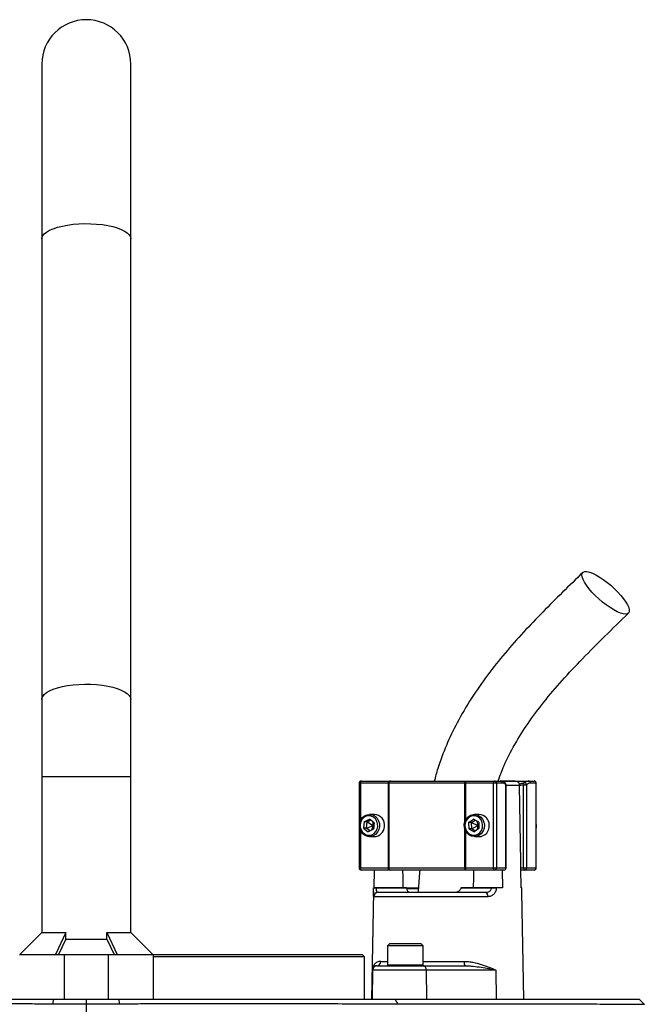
# Model space of a CAD drawing. Header units: millimetres. Extents: x 1309 to 2709, y 450 to 3578.
# Tile 8 of 8: x 1979 to 2260, y 3135 to 3578. Entities that reach past the tile are written whole.
import ezdxf

# ---------------------------------------------------------------- set-up
doc = ezdxf.new("R2010")
doc.units = ezdxf.units.MM

msp = doc.modelspace()

# ---------------------------------------------------------------- linework, layer by layer
at = {"color": 7, "linetype": 'Continuous', "lineweight": 25}
for p, q in [((1989.11, 3557.66), (1989.11, 3479.15)), ((2029.11, 3479.15), (2029.11, 3557.66)), ((1989.11, 3479.15), (1989.11, 3272.23)), ((2029.11, 3272.23), (2029.11, 3479.15)), ((1989.11, 3272.23), (1989.11, 3237.66)), ((2029.11, 3237.66), (2029.11, 3272.23)), ((1989.11, 3237.66), (1989.11, 3167.56)), ((2029.11, 3167.56), (2029.11, 3237.66)), ((2131.7, 3234.66), (2131.7, 3196.66)), ((2144.83, 3234.66), (2132.28, 3234.66)), ((2132.7, 3235.66), (2145.25, 3235.66)), ((2145.08, 3234.66), (2144.83, 3234.66)), ((2144.83, 3196.66), (2144.83, 3234.66)), ((2179.25, 3234.66), (2145.08, 3234.66)), ((2145.08, 3234.66), (2145.08, 3196.66)), ((2145.25, 3235.66), (2145.76, 3235.66)), ((2145.76, 3235.66), (2179.38, 3235.66)), ((2179.55, 3234.66), (2179.25, 3234.66)), ((2179.38, 3235.66), (2179.97, 3235.66)), ((2192.1, 3234.66), (2179.55, 3234.66)), ((2179.97, 3235.66), (2192.52, 3235.66)), ((2193.43, 3234.66), (2192.1, 3234.66)), ((2192.1, 3196.66), (2192.1, 3234.66)), ((2192.52, 3235.66), (2195.08, 3235.66)), ((2193.43, 3234.66), (2193.43, 3196.66)), ((2195.98, 3234.66), (2193.43, 3234.66)), ((2195.13, 3235.66), (2207.71, 3235.66)), ((2201.87, 3235.66), (2195.2, 3235.66)), ((2197.65, 3196.66), (2197.65, 3233.96)), ((2197.75, 3196.66), (2197.75, 3233.96)), ((2203.78, 3233.49), (2203.77, 3233.69)), ((2205.62, 3196.66), (2205.62, 3233.96)), ((2205.62, 3233.96), (2206.95, 3233.96)), ((2206.95, 3233.96), (2206.95, 3196.66)), ((2207.71, 3235.66), (2210.27, 3235.66)), ((2211.18, 3234.66), (2208.62, 3234.66)), ((2211.18, 3196.66), (2211.18, 3234.66)), ((2211.27, 3196.66), (2211.27, 3234.66)), ((2138.52, 3220.66), (2136.34, 3220.66)), ((2185.65, 3220.66), (2183.47, 3220.66)), ((2133.97, 3217.35), (2133.7, 3214.48)), ((2133.97, 3217.35), (2136.36, 3218.53)), ((2135.24, 3217.35), (2133.97, 3217.35)), ((2134.97, 3214.48), (2135.24, 3217.35)), ((2134.97, 3214.48), (2137.97, 3215.66)), ((2135.24, 3217.35), (2136.84, 3218.15)), ((2135.24, 3217.35), (2137.97, 3215.66)), ((2138.48, 3216.84), (2136.36, 3218.53)), ((2137.97, 3215.66), (2137.32, 3213.53)), ((2137.76, 3217.42), (2137.97, 3215.66)), ((2137.97, 3215.66), (2138.39, 3215.94)), ((2137.97, 3215.66), (2138.33, 3215.26)), ((2138.48, 3216.84), (2138.21, 3213.97)), ((2180.9, 3217), (2183.11, 3218.55)), ((2180.9, 3217), (2181.01, 3214.12)), ((2182.17, 3217), (2180.9, 3217)), ((2182.17, 3217), (2183.81, 3218.14)), ((2182.27, 3214.12), (2182.17, 3217)), ((2182.17, 3217), (2185.1, 3215.66)), ((2182.27, 3214.12), (2185.1, 3215.66)), ((2185.43, 3217.2), (2183.11, 3218.55)), ((2184.59, 3217.69), (2185.1, 3215.66)), ((2185.1, 3215.66), (2184.77, 3213.78)), ((2185.1, 3215.66), (2185.47, 3216.02)), ((2185.1, 3215.66), (2185.5, 3215.34)), ((2185.43, 3217.2), (2185.53, 3214.32)), ((2211.45, 3215.78), (2211.27, 3216.75)), ((2133.7, 3214.48), (2135.82, 3212.79)), ((2134.97, 3214.48), (2133.7, 3214.48)), ((2136.61, 3213.18), (2134.97, 3214.48)), ((2138.21, 3213.97), (2135.82, 3212.79)), ((2181.01, 3214.12), (2183.32, 3212.78)), ((2182.27, 3214.12), (2181.01, 3214.12)), ((2183.9, 3213.18), (2182.27, 3214.12)), ((2185.53, 3214.32), (2183.32, 3212.78)), ((2136.34, 3210.66), (2138.52, 3210.66)), ((2183.47, 3210.66), (2185.65, 3210.66)), ((2132.28, 3196.66), (2144.83, 3196.66)), ((2145.25, 3195.66), (2132.7, 3195.66)), ((2138.44, 3187.66), (2138.57, 3195.66)), ((2144.83, 3196.66), (2145.08, 3196.66)), ((2145.08, 3196.66), (2179.25, 3196.66)), ((2145.76, 3195.66), (2145.25, 3195.66)), ((2179.38, 3195.66), (2145.76, 3195.66)), ((2179.25, 3196.66), (2179.55, 3196.66)), ((2179.97, 3195.66), (2179.38, 3195.66)), ((2179.55, 3196.66), (2192.1, 3196.66)), ((2192.52, 3195.66), (2179.97, 3195.66)), ((2192.1, 3196.66), (2193.43, 3196.66)), ((2196.75, 3195.66), (2192.52, 3195.66)), ((2193.43, 3196.66), (2197.65, 3196.66)), ((2195.95, 3195.66), (2196.08, 3187.66)), ((2204.54, 3187.66), (2204.39, 3196.66)), ((2204.39, 3196.66), (2205.62, 3196.66)), ((2206.04, 3195.66), (2204.4, 3195.66)), ((2205.62, 3196.66), (2206.95, 3196.66)), ((2210.27, 3195.66), (2206.04, 3195.66)), ((2206.95, 3196.66), (2211.18, 3196.66)), ((2138.12, 3185.94), (2137.28, 3137.66)), ((2138.15, 3187.66), (2138.15, 3187.63)), ((2139.31, 3187.66), (2139.31, 3187.63)), ((2153.02, 3187.66), (2139.31, 3187.66)), ((2139.31, 3187.63), (2153.02, 3187.63)), ((2140.34, 3185.66), (2188.4, 3185.66)), ((2158.19, 3187.29), (2152.93, 3187.29)), ((2153.02, 3187.66), (2153.02, 3187.63)), ((2153.98, 3185.79), (2153.98, 3185.66)), ((2158.74, 3185.79), (2158.74, 3185.66)), ((2159.64, 3185.79), (2159.64, 3185.66)), ((2177.42, 3187.63), (2177.42, 3187.66)), ((2191.13, 3187.66), (2177.42, 3187.66)), ((2177.42, 3187.63), (2191.13, 3187.63)), ((2191.13, 3187.63), (2191.13, 3187.66)), ((2193.28, 3187.66), (2193.28, 3187.63)), ((2196.08, 3187.66), (2193.28, 3187.66)), ((2204.82, 3187.66), (2204.54, 3187.66)), ((2204.82, 3187.63), (2204.82, 3187.66)), ((2204.82, 3187.63), (2204.82, 3187.66)), ((2205.7, 3137.66), (2204.85, 3185.94)), ((2189.48, 3183.7), (2138.36, 3183.7)), ((1989.11, 3167.56), (1979.21, 3157.66)), ((1989.11, 3167.56), (1999.87, 3167.56)), ((1999.87, 3167.56), (1995.3, 3157.66)), ((1999.87, 3164.66), (1999.87, 3167.56)), ((2018.34, 3167.56), (2022.91, 3157.66)), ((2018.34, 3164.66), (2018.34, 3167.56)), ((2018.34, 3167.56), (2029.11, 3167.56)), ((2039.01, 3157.66), (2029.11, 3167.56)), ((1999.87, 3164.66), (1996.64, 3157.66)), ((1999.87, 3164.66), (2018.34, 3164.66)), ((2018.34, 3164.66), (2021.57, 3157.66)), ((2145.47, 3162.66), (2144.47, 3161.66)), ((2145.47, 3162.66), (2149.51, 3162.66)), ((2149.51, 3162.66), (2159.47, 3162.66)), ((2160.47, 3161.66), (2159.47, 3162.66)), ((2144.47, 3161.66), (2144.47, 3153.06)), ((2149.09, 3161.66), (2144.47, 3161.66)), ((2160.47, 3161.66), (2149.09, 3161.66)), ((2160.47, 3153.06), (2160.47, 3161.66)), ((1979.11, 3157.66), (1999.11, 3157.66)), ((1999.11, 3157.66), (1999.11, 3137.66)), ((1999.11, 3157.66), (2019.11, 3157.66)), ((2019.11, 3137.66), (2019.11, 3157.66)), ((2019.11, 3157.66), (2039.11, 3157.66)), ((2039.01, 3157.66), (2133.11, 3157.66)), ((2039.11, 3157.66), (2039.11, 3137.66)), ((2134.11, 3156.66), (2039.11, 3156.66)), ((2134.11, 3156.66), (2133.11, 3157.66)), ((2134.11, 3137.66), (2134.11, 3156.66)), ((2137.5, 3150.7), (2137.28, 3137.66)), ((2137.77, 3150.7), (2137.5, 3150.7)), ((2137.77, 3150.7), (2137.54, 3137.66)), ((2161.85, 3150.7), (2137.77, 3150.7)), ((2139.61, 3152.66), (2139.77, 3152.66)), ((2139.77, 3152.66), (2160.57, 3152.66)), ((2160.57, 3152.66), (2179.3, 3152.66)), ((2161.85, 3150.7), (2161.99, 3137.66)), ((2193.16, 3150.7), (2161.85, 3150.7)), ((2193.16, 3150.7), (2193.31, 3137.66)), ((1870.32, 3137.66), (1994.39, 3137.66)), ((1994.27, 3135.62), (1994.39, 3137.66)), ((1994.39, 3137.66), (2009.11, 3137.66)), ((2009.11, 3135.57), (2009.11, 3137.66)), ((2009.11, 3137.66), (2023.82, 3137.66)), ((2023.95, 3135.62), (2023.82, 3137.66)), ((2023.82, 3137.66), (2147.89, 3137.66)), ((2149.08, 3135.62), (2147.89, 3137.66)), ((2147.89, 3137.66), (2257.53, 3137.66)), ((2259.84, 3135.35), (2257.53, 3137.66)), ((2009.11, 2997.66), (2009.11, 3135.57))]:
    msp.add_line(p, q, dxfattribs=at)
at = {"color": 1, "linetype": 'Continuous', "lineweight": 25}
for p, q in [((1989.11, 3237.66), (2029.11, 3237.66)), ((2132.28, 3234.66), (2131.7, 3234.66)), ((2132.28, 3234.66), (2132.28, 3217.88)), ((2179.25, 3217.49), (2179.25, 3234.66)), ((2179.55, 3234.66), (2179.55, 3218.17)), ((2197.65, 3233.96), (2197.75, 3233.96)), ((2203.77, 3233.69), (2197.75, 3233.69)), ((2211.27, 3234.66), (2211.18, 3234.66)), ((2132.28, 3213.44), (2132.28, 3196.66)), ((2179.25, 3196.66), (2179.25, 3213.83)), ((2179.55, 3213.15), (2179.55, 3196.66)), ((2131.7, 3196.66), (2132.28, 3196.66)), ((2197.65, 3196.66), (2197.75, 3196.66)), ((2211.18, 3196.66), (2211.27, 3196.66)), ((2153.01, 3187.63), (2158.22, 3187.63)), ((2141.38, 3154.63), (2144.47, 3154.63)), ((2160.47, 3154.63), (2178.87, 3154.63)), ((2144.47, 3153.06), (2149.09, 3153.06)), ((2149.09, 3153.06), (2160.47, 3153.06))]:
    msp.add_line(p, q, dxfattribs=at)
at = {"color": 1, "linetype": 'Continuous', "lineweight": 25, "flags": 128}
for points in [[(1989.11, 3479.15), (1989.15, 3479.61), (1989.51, 3480.52), (1990.21, 3481.41), (1991.26, 3482.26), (1992.62, 3483.06), (1994.27, 3483.78), (1996.19, 3484.43), (1998.35, 3484.97), (2000.69, 3485.42), (2003.18, 3485.75), (2005.78, 3485.96), (2008.44, 3486.06), (2011.11, 3486.03), (2013.74, 3485.87), (2016.3, 3485.6), (2018.72, 3485.21), (2020.97, 3484.71), (2023.01, 3484.12), (2024.8, 3483.43), (2026.32, 3482.67), (2027.52, 3481.85), (2028.4, 3480.97), (2028.93, 3480.07), (2029.11, 3479.15), (2029.11, 3479.15)], [(1989.11, 3272.23), (1989.15, 3272.69), (1989.51, 3273.61), (1990.21, 3274.5), (1991.26, 3275.35), (1992.62, 3276.14), (1994.27, 3276.87), (1996.19, 3277.51), (1998.35, 3278.06), (2000.69, 3278.5), (2003.18, 3278.84), (2005.78, 3279.05), (2008.44, 3279.14), (2011.11, 3279.11), (2013.74, 3278.96), (2016.3, 3278.68), (2018.72, 3278.3), (2020.97, 3277.8), (2023.01, 3277.2), (2024.8, 3276.52), (2026.32, 3275.76), (2027.52, 3274.93), (2028.4, 3274.06), (2028.93, 3273.15), (2029.11, 3272.23)]]:
    msp.add_lwpolyline(points, dxfattribs=at)
at = {"color": 7, "linetype": 'Continuous', "lineweight": 25, "flags": 128}
for points in [[(2251.41, 3310.6), (2250.36, 3310.73), (2249.11, 3311.1), (2247.68, 3311.7), (2246.12, 3312.52), (2244.47, 3313.54), (2242.76, 3314.74), (2241.04, 3316.07), (2239.37, 3317.51), (2237.77, 3319.02), (2236.29, 3320.56), (2234.97, 3322.09), (2233.85, 3323.57), (2232.95, 3324.96), (2232.3, 3326.23), (2231.91, 3327.34), (2231.79, 3328.26), (2231.95, 3328.98), (2232.38, 3329.47), (2233.07, 3329.71), (2234.01, 3329.71), (2235.16, 3329.47), (2236.5, 3328.98), (2238, 3328.26), (2239.61, 3327.34), (2241.3, 3326.23), (2243.02, 3324.96), (2244.72, 3323.57), (2246.36, 3322.09), (2247.9, 3320.56), (2249.31, 3319.02), (2250.53, 3317.51), (2251.54, 3316.07), (2252.32, 3314.74), (2252.85, 3313.54), (2253.1, 3312.52), (2253.08, 3311.7), (2252.79, 3311.1), (2252.22, 3310.73), (2251.41, 3310.6)], [(2132.28, 3234.66), (2132.29, 3234.86), (2132.31, 3235.04), (2132.35, 3235.22), (2132.4, 3235.37), (2132.47, 3235.49), (2132.54, 3235.58), (2132.62, 3235.64), (2132.7, 3235.66)], [(2144.83, 3234.66), (2144.84, 3234.86), (2144.86, 3235.04), (2144.9, 3235.22), (2144.95, 3235.37), (2145.01, 3235.49), (2145.09, 3235.58), (2145.17, 3235.64), (2145.25, 3235.66)], [(2179.55, 3234.66), (2179.56, 3234.86), (2179.58, 3235.04), (2179.62, 3235.22), (2179.68, 3235.37), (2179.74, 3235.49), (2179.81, 3235.58), (2179.89, 3235.64), (2179.97, 3235.66)], [(2192.1, 3234.66), (2192.11, 3234.86), (2192.13, 3235.04), (2192.17, 3235.22), (2192.22, 3235.37), (2192.29, 3235.49), (2192.36, 3235.58), (2192.44, 3235.64), (2192.52, 3235.66)], [(2204.39, 3196.66), (2204.34, 3199.28), (2203.78, 3233.49)], [(2140.85, 3215.15), (2140.56, 3213.83), (2139.95, 3212.64), (2139.08, 3211.68), (2138.01, 3211.01), (2136.81, 3210.69), (2135.57, 3210.73), (2134.4, 3211.14), (2133.37, 3211.89), (2132.55, 3212.92), (2132.02, 3214.15), (2131.81, 3215.49), (2131.94, 3216.84), (2132.39, 3218.11), (2133.14, 3219.2), (2134.12, 3220.02), (2135.27, 3220.52), (2136.5, 3220.66), (2137.71, 3220.43), (2138.83, 3219.84), (2139.76, 3218.95), (2140.43, 3217.81), (2140.81, 3216.51), (2140.85, 3215.15)], [(2140.06, 3215.21), (2140.01, 3216.46), (2139.65, 3217.65), (2138.99, 3218.67), (2138.11, 3219.46), (2137.06, 3219.93), (2135.93, 3220.06), (2134.81, 3219.83), (2133.8, 3219.26), (2132.97, 3218.4), (2132.4, 3217.32), (2132.12, 3216.11), (2132.17, 3214.86), (2132.53, 3213.67), (2133.18, 3212.65), (2134.07, 3211.87), (2135.12, 3211.39), (2136.25, 3211.26), (2137.37, 3211.49), (2138.38, 3212.06), (2139.21, 3212.92), (2139.78, 3214), (2140.06, 3215.21)], [(2188, 3215.86), (2187.88, 3214.5), (2187.43, 3213.23), (2186.69, 3212.14), (2185.71, 3211.32), (2184.57, 3210.81), (2183.34, 3210.66), (2182.12, 3210.89), (2181.01, 3211.47), (2180.07, 3212.35), (2179.39, 3213.49), (2179.01, 3214.78), (2178.96, 3216.15), (2179.25, 3217.47), (2179.85, 3218.66), (2180.71, 3219.63), (2181.79, 3220.3), (2182.98, 3220.63), (2184.22, 3220.59), (2185.4, 3220.19), (2186.43, 3219.45), (2187.25, 3218.43), (2187.78, 3217.2), (2188, 3215.86)], [(2187.2, 3215.83), (2187, 3217.07), (2186.48, 3218.18), (2185.71, 3219.1), (2184.73, 3219.73), (2183.63, 3220.04), (2182.49, 3219.99), (2181.42, 3219.59), (2180.49, 3218.87), (2179.78, 3217.89), (2179.35, 3216.73), (2179.23, 3215.49), (2179.44, 3214.26), (2179.95, 3213.14), (2180.73, 3212.22), (2181.71, 3211.59), (2182.81, 3211.28), (2183.94, 3211.33), (2185.02, 3211.73), (2185.95, 3212.45), (2186.65, 3213.43), (2187.09, 3214.59), (2187.2, 3215.83)], [(2211.27, 3214.57), (2211.33, 3214.75), (2211.45, 3215.78)], [(2132.7, 3195.66), (2132.62, 3195.68), (2132.54, 3195.74), (2132.47, 3195.83), (2132.4, 3195.95), (2132.35, 3196.11), (2132.31, 3196.28), (2132.29, 3196.47), (2132.28, 3196.66)], [(2145.25, 3195.66), (2145.17, 3195.68), (2145.09, 3195.74), (2145.01, 3195.83), (2144.95, 3195.95), (2144.9, 3196.11), (2144.86, 3196.28), (2144.84, 3196.47), (2144.83, 3196.66)], [(2151.53, 3187.66), (2151.44, 3192.42), (2151.38, 3195.66)], [(2179.97, 3195.66), (2179.89, 3195.68), (2179.81, 3195.74), (2179.74, 3195.83), (2179.68, 3195.95), (2179.62, 3196.11), (2179.58, 3196.28), (2179.56, 3196.47), (2179.55, 3196.66)], [(2183.14, 3195.66), (2183.08, 3192.42), (2182.99, 3187.66)], [(2192.52, 3195.66), (2192.44, 3195.68), (2192.36, 3195.74), (2192.29, 3195.83), (2192.22, 3195.95), (2192.17, 3196.11), (2192.13, 3196.28), (2192.11, 3196.47), (2192.1, 3196.66)], [(2205.62, 3196.66), (2205.63, 3196.47), (2205.65, 3196.28), (2205.69, 3196.11), (2205.75, 3195.95), (2205.81, 3195.83), (2205.88, 3195.74), (2205.96, 3195.68), (2206.04, 3195.66)], [(2188.4, 3185.66), (2188.61, 3185.62), (2188.81, 3185.51), (2188.99, 3185.33), (2189.15, 3185.09), (2189.29, 3184.79), (2189.39, 3184.45), (2189.45, 3184.08), (2189.48, 3183.7)], [(2161.85, 3150.7), (2161.82, 3151.08), (2161.74, 3151.45), (2161.62, 3151.79), (2161.47, 3152.09), (2161.27, 3152.33), (2161.05, 3152.51), (2160.82, 3152.62), (2160.57, 3152.66)]]:
    msp.add_lwpolyline(points, dxfattribs=at)
at = {"color": 7, "linetype": 'Continuous', "lineweight": 25}
for centre, radius, start, end in [((2009.11, 3557.66), 20, 0, 180), ((2132.7, 3234.66), 1, 90, 180), ((2145.96, 3234.8), 0.888, 102.8925, 188.7196), ((2181.34, 3234.91), 2.1, 158.9941, 186.7189), ((2192.47, 3234.71), 0.957, 357.3247, 87.0479), ((2195.03, 3234.71), 0.957, 357.3247, 87.0479), ((2196.75, 3233.96), 1, 0, 49.0149), ((2206.73, 3234.3), 1.16, 149.5369, 196.881), ((2205.87, 3233.8), 1.09, 8.2572, 97.5366), ((2207.66, 3234.71), 0.957, 357.3247, 87.0479), ((2210.27, 3234.66), 1, 0, 90), ((2210.22, 3234.71), 0.957, 357.3247, 87.0479), ((2138.33, 3215.9), 4.76, 350.9177, 87.6609), ((2185.43, 3215.92), 4.75, 359.2582, 87.3748), ((2185.39, 3215.45), 4.8, 273.0364, 4.8428), ((2138.33, 3215.36), 4.7, 272.3102, 357.4651), ((2132.7, 3196.66), 1, 180, 270), ((2145.96, 3196.53), 0.888, 171.2804, 257.1075), ((2181.34, 3196.41), 2.1, 173.2811, 201.0059), ((2192.47, 3196.62), 0.957, 272.9521, 2.6753), ((2196.75, 3196.66), 1, 270, 0), ((2196.7, 3196.62), 0.957, 272.9521, 2.6753), ((2205.99, 3196.62), 0.957, 272.9521, 2.6753), ((2210.27, 3196.66), 1, 270, 0), ((2210.22, 3196.62), 0.957, 272.9521, 2.6753), ((2138.73, 3167.61), 20.02, 88.348, 91.652), ((2140.35, 3183.67), 1.99, 90.2363, 179.2455), ((2192.2, 3102.21), 85.42, 89.2782, 90.7218), ((2139.49, 3154.55), 1.89, 273.5348, 2.2868), ((2181.44, 3154.16), 2.61, 169.8393, 215.1413), ((2139.77, 3150.66), 2, 90.0006, 179.0006), ((2144.87, 3153.06), 0.4, 180, 270), ((2160.07, 3153.06), 0.4, 270, 360)]:
    msp.add_arc(centre, radius, start, end, dxfattribs=at)
at = {"color": 1, "linetype": 'Continuous', "lineweight": 25}
msp.add_arc((2196.86, 3234.12), 0.81, 348.9178, 46.963, dxfattribs=at)
at = {"color": 7, "linetype": 'Continuous', "lineweight": 25}
for points, knots in [([(2232.19, 3329.31), (2229.16, 3326.37), (2223.12, 3320.51), (2214.21, 3311.63), (2205.55, 3302.57), (2197.21, 3293.2), (2189.32, 3283.36), (2182.06, 3272.93), (2175.85, 3262.37), (2170.81, 3251.79), (2167.41, 3243.02), (2165.97, 3237.54), (2165.48, 3235.66)], [0, 0, 0, 0, 0.11056, 0.219929, 0.328681, 0.437275, 0.545815, 0.654571, 0.763588, 0.858181, 0.951274, 1, 1, 1, 1]), ([(2194.13, 3235.66), (2195, 3237.99), (2197.11, 3243.66), (2201.63, 3252.33), (2207.62, 3261.84), (2214.78, 3271.4), (2223.01, 3281.06), (2232.2, 3290.86), (2242.21, 3300.87), (2249.16, 3307.59), (2252.72, 3311.03)], [0, 0, 0, 0, 0.075255, 0.182912, 0.298013, 0.421449, 0.553629, 0.694479, 0.843538, 1, 1, 1, 1]), ([(2197.39, 3234.68), (2197.25, 3234.81), (2196.84, 3235.19), (2196.08, 3235.52), (2195.43, 3235.68), (2195.1, 3235.66), (2195.08, 3235.66)], [0, 0, 0, 0, 0.212655, 0.604202, 0.97502, 1, 1, 1, 1]), ([(2197.65, 3233.96), (2197.38, 3234.19), (2197.11, 3234.37), (2196.55, 3234.6), (2196.27, 3234.66), (2195.98, 3234.66)], [0, 0, 0, 0, 0.5, 0.5, 1, 1, 1, 1]), ([(2201.82, 3235.66), (2202.06, 3235.66), (2202.31, 3235.62), (2202.77, 3235.44), (2202.99, 3235.3), (2203.26, 3235.03), (2203.34, 3234.93), (2203.49, 3234.71), (2203.55, 3234.6), (2203.66, 3234.36), (2203.7, 3234.23), (2203.75, 3233.96), (2203.77, 3233.83), (2203.77, 3233.69)], [0, 0, 0, 0, 0.25, 0.25, 0.5, 0.5, 0.625, 0.625, 0.75, 0.75, 0.875, 0.875, 1, 1, 1, 1]), ([(2205.73, 3234.88), (2206.05, 3235.14), (2206.38, 3235.34), (2207.04, 3235.59), (2207.37, 3235.66), (2207.71, 3235.66)], [0, 0, 0, 0, 0.5, 0.5, 1, 1, 1, 1]), ([(2208.62, 3234.66), (2208.33, 3234.66), (2208.05, 3234.6), (2207.49, 3234.37), (2207.22, 3234.19), (2206.95, 3233.96)], [0, 0, 0, 0, 0.5, 0.5, 1, 1, 1, 1]), ([(2158.97, 3195.66), (2158.91, 3195.11), (2158.58, 3191.78), (2158.36, 3188.44), (2158.18, 3185.66)], [0, 0, 0, 0, 0.16646, 1, 1, 1, 1]), ([(2138.12, 3185.94), (2138.12, 3185.95), (2138.12, 3186.3), (2138.14, 3186.93), (2138.15, 3187.5), (2138.15, 3187.63)], [0, 0, 0, 0, 0.0338091, 0.7841009, 1, 1, 1, 1]), ([(2138.15, 3187.66), (2138.15, 3187.66), (2138.17, 3187.66), (2138.28, 3187.66), (2138.36, 3187.66), (2138.56, 3187.66), (2138.68, 3187.66), (2138.97, 3187.66), (2139.13, 3187.66), (2139.31, 3187.66)], [0, 0, 0, 0, 0.25, 0.25, 0.5, 0.5, 0.75, 0.75, 1, 1, 1, 1]), ([(2139.31, 3187.63), (2139.3, 3187.46), (2139.31, 3187.3), (2139.33, 3186.99), (2139.35, 3186.85), (2139.4, 3186.58), (2139.43, 3186.47), (2139.51, 3186.26), (2139.55, 3186.16), (2139.65, 3186.01), (2139.7, 3185.94), (2139.81, 3185.83), (2139.87, 3185.79), (2140.06, 3185.69), (2140.2, 3185.66), (2140.34, 3185.66)], [0, 0, 0, 0, 0.125, 0.125, 0.25, 0.25, 0.375, 0.375, 0.5, 0.5, 0.625, 0.625, 0.75, 0.75, 1, 1, 1, 1]), ([(2153.08, 3187.29), (2153.1, 3187.13), (2153.13, 3186.99), (2153.2, 3186.72), (2153.24, 3186.59), (2153.39, 3186.27), (2153.52, 3186.11), (2153.79, 3185.87), (2153.94, 3185.79), (2154.25, 3185.68), (2154.42, 3185.66), (2154.59, 3185.66)], [0, 0, 0, 0, 0.125, 0.125, 0.25, 0.25, 0.5, 0.5, 0.75, 0.75, 1, 1, 1, 1]), ([(2174.15, 3185.66), (2174.47, 3185.66), (2174.79, 3185.68), (2175.41, 3185.78), (2175.71, 3185.86), (2176.16, 3186.05), (2176.3, 3186.12), (2176.57, 3186.28), (2176.7, 3186.38), (2176.93, 3186.59), (2177.03, 3186.71), (2177.21, 3186.98), (2177.28, 3187.13), (2177.32, 3187.29)], [0, 0, 0, 0, 0.25, 0.25, 0.5, 0.5, 0.625, 0.625, 0.75, 0.75, 0.875, 0.875, 1, 1, 1, 1]), ([(2188.4, 3185.66), (2188.71, 3185.66), (2189.02, 3185.69), (2189.63, 3185.83), (2189.92, 3185.93), (2190.32, 3186.17), (2190.45, 3186.26), (2190.67, 3186.47), (2190.78, 3186.59), (2190.95, 3186.85), (2191.01, 3186.99), (2191.1, 3187.3), (2191.13, 3187.46), (2191.13, 3187.63)], [0, 0, 0, 0, 0.25, 0.25, 0.5, 0.5, 0.625, 0.625, 0.75, 0.75, 0.875, 0.875, 1, 1, 1, 1]), ([(2193.28, 3187.63), (2193.28, 3187.34), (2193.25, 3187.05), (2193.15, 3186.5), (2193.07, 3186.23), (2192.86, 3185.73), (2192.74, 3185.49), (2192.44, 3185.06), (2192.28, 3184.87), (2191.92, 3184.53), (2191.73, 3184.38), (2191.32, 3184.12), (2191.1, 3184.02), (2190.66, 3183.86), (2190.43, 3183.79), (2189.96, 3183.72), (2189.72, 3183.7), (2189.48, 3183.7)], [0, 0, 0, 0, 0.125, 0.125, 0.25, 0.25, 0.375, 0.375, 0.5, 0.5, 0.625, 0.625, 0.75, 0.75, 0.875, 0.875, 1, 1, 1, 1]), ([(2191.13, 3187.66), (2191.3, 3187.66), (2191.48, 3187.66), (2191.86, 3187.66), (2192.06, 3187.66), (2192.43, 3187.66), (2192.62, 3187.66), (2192.97, 3187.66), (2193.13, 3187.66), (2193.28, 3187.66)], [0, 0, 0, 0, 0.25, 0.25, 0.5, 0.5, 0.75, 0.75, 1, 1, 1, 1]), ([(2204.85, 3185.94), (2204.85, 3185.95), (2204.85, 3186.3), (2204.83, 3186.93), (2204.82, 3187.5), (2204.82, 3187.63)], [0, 0, 0, 0, 0.033809, 0.784101, 1, 1, 1, 1]), ([(2141.38, 3154.63), (2141.06, 3154.63), (2140.76, 3154.58), (2140.21, 3154.44), (2139.95, 3154.34), (2139.47, 3154.1), (2139.25, 3153.96), (2138.85, 3153.64), (2138.67, 3153.47), (2138.19, 3152.91), (2137.95, 3152.49), (2137.7, 3151.84), (2137.63, 3151.61), (2137.56, 3151.27), (2137.54, 3151.16), (2137.52, 3150.98), (2137.52, 3150.93), (2137.51, 3150.81), (2137.51, 3150.75), (2137.5, 3150.7)], [0, 0, 0, 0, 0.125, 0.125, 0.25, 0.25, 0.375, 0.375, 0.5, 0.5, 0.75, 0.75, 0.875, 0.875, 0.9375, 0.9375, 0.96875, 0.96875, 1, 1, 1, 1]), ([(2178.87, 3154.63), (2179.55, 3154.63), (2180.23, 3154.58), (2181.55, 3154.44), (2182.2, 3154.34), (2184.11, 3153.98), (2185.35, 3153.65), (2187.14, 3153.09), (2187.73, 3152.9), (2188.88, 3152.48), (2189.44, 3152.27), (2190.55, 3151.83), (2191.08, 3151.61), (2191.88, 3151.27), (2192.14, 3151.16), (2192.65, 3150.93), (2192.91, 3150.81), (2193.16, 3150.7)], [0, 0, 0, 0, 0.125, 0.125, 0.25, 0.25, 0.5, 0.5, 0.625, 0.625, 0.75, 0.75, 0.875, 0.875, 0.9375, 0.9375, 1, 1, 1, 1]), ([(2139.61, 3152.66), (2139.26, 3152.66), (2138.95, 3152.58), (2138.44, 3152.33), (2138.23, 3152.17), (2137.88, 3151.79), (2137.75, 3151.59), (2137.61, 3151.26), (2137.58, 3151.15), (2137.53, 3150.92), (2137.51, 3150.81), (2137.5, 3150.7)], [0, 0, 0, 0, 0.25, 0.25, 0.5, 0.5, 0.75, 0.75, 0.875, 0.875, 1, 1, 1, 1]), ([(2179.3, 3152.66), (2179.93, 3152.66), (2180.56, 3152.64), (2181.79, 3152.57), (2182.39, 3152.51), (2184.2, 3152.33), (2185.38, 3152.17), (2187.69, 3151.79), (2188.82, 3151.59), (2191.03, 3151.15), (2192.1, 3150.92), (2193.16, 3150.7)], [0, 0, 0, 0, 0.125, 0.125, 0.25, 0.25, 0.5, 0.5, 0.75, 0.75, 1, 1, 1, 1]), ([(1869.13, 3135.62), (1878.31, 3135.63), (1887.85, 3135.63), (1907.6, 3135.65), (1917.81, 3135.65), (1931, 3135.66), (1933.66, 3135.66), (1937.68, 3135.66), (1939.03, 3135.66), (1941.73, 3135.66), (1943.09, 3135.66), (1949.88, 3135.66), (1955.35, 3135.65), (1966.35, 3135.65), (1971.89, 3135.65), (1980.24, 3135.64), (1983.03, 3135.64), (1987.24, 3135.63), (1988.64, 3135.63), (1991.45, 3135.63), (1992.86, 3135.63), (1994.27, 3135.62)], [0, 0, 0, 0, 0.25, 0.25, 0.5, 0.5, 0.5625, 0.5625, 0.59375, 0.59375, 0.625, 0.625, 0.75, 0.75, 0.875, 0.875, 0.9375, 0.9375, 0.96875, 0.96875, 1, 1, 1, 1]), ([(1994.27, 3135.62), (1995.5, 3135.62), (1996.74, 3135.61), (1998.59, 3135.6), (1999.21, 3135.6), (2000.44, 3135.59), (2001.06, 3135.58), (2004.16, 3135.56), (2006.63, 3135.57), (2009.11, 3135.57)], [0, 0, 0, 0, 0.25, 0.25, 0.375, 0.375, 0.5, 0.5, 1, 1, 1, 1]), ([(2009.11, 3135.57), (2011.58, 3135.57), (2014.06, 3135.56), (2017.15, 3135.58), (2017.77, 3135.59), (2019.01, 3135.6), (2019.62, 3135.6), (2021.48, 3135.61), (2022.71, 3135.62), (2023.95, 3135.62)], [0, 0, 0, 0, 0.5, 0.5, 0.625, 0.625, 0.75, 0.75, 1, 1, 1, 1]), ([(2023.95, 3135.62), (2025.36, 3135.63), (2026.77, 3135.63), (2029.57, 3135.63), (2030.97, 3135.63), (2035.17, 3135.64), (2037.95, 3135.64), (2046.27, 3135.65), (2051.77, 3135.65), (2068.15, 3135.66), (2078.88, 3135.66), (2092.08, 3135.65), (2094.71, 3135.65), (2098.63, 3135.65), (2099.94, 3135.65), (2102.54, 3135.65), (2103.84, 3135.65), (2110.31, 3135.65), (2115.39, 3135.64), (2130.32, 3135.63), (2139.9, 3135.63), (2149.08, 3135.62)], [0, 0, 0, 0, 0.03125, 0.03125, 0.0625, 0.0625, 0.125, 0.125, 0.25, 0.25, 0.5, 0.5, 0.5625, 0.5625, 0.59375, 0.59375, 0.625, 0.625, 0.75, 0.75, 1, 1, 1, 1]), ([(2149.08, 3135.62), (2153.02, 3135.61), (2160.88, 3135.61), (2172.05, 3135.6), (2182.8, 3135.59), (2193.06, 3135.57), (2202.76, 3135.56), (2211.72, 3135.55), (2219.9, 3135.53), (2227.32, 3135.52), (2234.09, 3135.5), (2240.17, 3135.48), (2245.5, 3135.46), (2249.98, 3135.44), (2253.61, 3135.42), (2256.43, 3135.4), (2258.43, 3135.38), (2259.65, 3135.35), (2259.76, 3135.34), (2259.81, 3135.33)], [0, 0, 0, 0, 0.058395, 0.116835, 0.175231, 0.23532, 0.295458, 0.355547, 0.413988, 0.472474, 0.530915, 0.59105, 0.651234, 0.71137, 0.769867, 0.828408, 0.886905, 0.947098, 1, 1, 1, 1])]:
    msp.add_open_spline(points, degree=3, knots=knots, dxfattribs=at)
at = {"color": 1, "linetype": 'Continuous', "lineweight": 25}
for points, knots in [([(2203.67, 3234.29), (2204.15, 3234.45), (2204.83, 3234.66), (2205.53, 3234.83), (2205.73, 3234.88)], [0, 0, 0, 0, 0.7046184, 1, 1, 1, 1]), ([(2138.36, 3183.7), (2138.29, 3183.75), (2138.16, 3183.85), (2138.1, 3184.65), (2138.11, 3185.54), (2138.12, 3185.94)], [0, 0, 0, 0, 0.3564326, 0.7100392, 1, 1, 1, 1])]:
    msp.add_open_spline(points, degree=3, knots=knots, dxfattribs=at)
at = {"color": 7, "linetype": 'Continuous', "lineweight": 25}
for points in [[(2205.62, 3233.96), (2205, 3233.82), (2204.39, 3233.66), (2203.78, 3233.49)], [(2153.02, 3187.63), (2153.02, 3187.51), (2153.04, 3187.39), (2153.08, 3187.29)], [(2177.42, 3187.63), (2177.41, 3187.51), (2177.37, 3187.39), (2177.32, 3187.29)]]:
    msp.add_open_spline(points, degree=3, dxfattribs=at)

doc.saveas('drawing.dxf')
